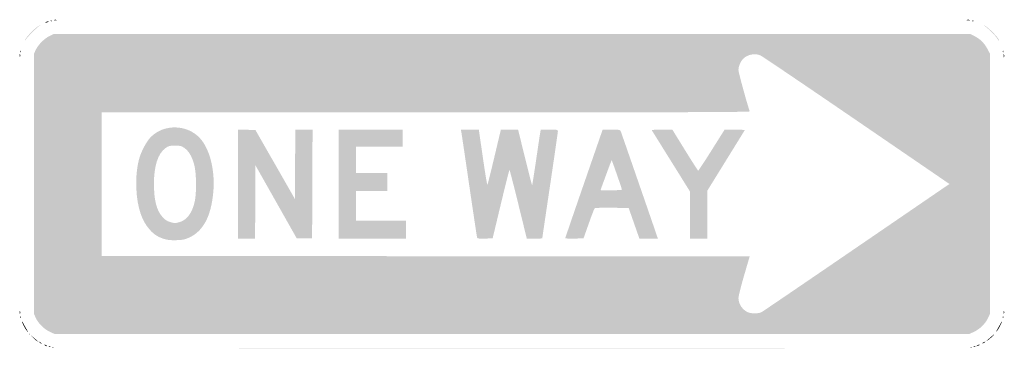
# Model space of a CAD drawing. Header units: inches. Extents: x -17.9 to 18, y -6 to 6.
import ezdxf

# ---------------------------------------------------------------- set-up
doc = ezdxf.new("R2010")
doc.units = ezdxf.units.IN
doc.header["$MEASUREMENT"] = 0

msp = doc.modelspace()

# ---------------------------------------------------------------- hatches: boundary and pattern name
h = msp.add_hatch(color=7)
edge = h.paths.add_edge_path()
edge.add_spline(control_points=[(-17.742, 5.282), (-17.69, 5.39), (-17.378, 5.706), (-17.262, 5.769), (-17.173, 5.817), (-17.17, 5.817), (-17.237, 5.771), (-17.334, 5.703), (-17.659, 5.378), (-17.725, 5.282)], knot_values=[0, 0, 0, 0, 1, 1, 1, 2, 2, 2, 3, 3, 3, 3], degree=3, periodic=0)
edge.add_line((-17.725, 5.282), (-17.777, 5.207))
edge.add_line((-17.777, 5.207), (-17.742, 5.282))
h = msp.add_hatch(color=7)
edge = h.paths.add_edge_path()
edge.add_spline(control_points=[(-16.998, 5.91), (-16.973, 5.926), (-16.932, 5.938), (-16.908, 5.938), (-16.878, 5.937), (-16.883, 5.927), (-16.923, 5.91), (-17.005, 5.875), (-17.052, 5.875), (-16.998, 5.91)], knot_values=[0, 0, 0, 0, 1, 1, 1, 2, 2, 2, 3, 3, 3, 3], degree=3, periodic=0)
h = msp.add_hatch(color=7)
edge = h.paths.add_edge_path()
edge.add_spline(control_points=[(-16.824, 5.961), (-16.802, 5.969), (-16.776, 5.968), (-16.766, 5.958), (-16.756, 5.948), (-16.774, 5.941), (-16.805, 5.943), (-16.84, 5.944), (-16.847, 5.951), (-16.824, 5.961)], knot_values=[0, 0, 0, 0, 1, 1, 1, 2, 2, 2, 3, 3, 3, 3], degree=3, periodic=0)
h = msp.add_hatch(color=7)
edge = h.paths.add_edge_path()
edge.add_spline(control_points=[(-16.69, 5.991), (-16.661, 5.998), (-16.621, 5.998), (-16.6, 5.99), (-16.58, 5.982), (-16.604, 5.975), (-16.653, 5.976), (-16.703, 5.977), (-16.719, 5.983), (-16.69, 5.991)], knot_values=[0, 0, 0, 0, 1, 1, 1, 2, 2, 2, 3, 3, 3, 3], degree=3, periodic=0)
h = msp.add_hatch(color=7)
edge = h.paths.add_edge_path()
edge.add_spline(control_points=[(16.586, 5.991), (16.615, 5.998), (16.662, 5.998), (16.691, 5.991), (16.72, 5.983), (16.696, 5.977), (16.638, 5.977), (16.581, 5.977), (16.557, 5.983), (16.586, 5.991)], knot_values=[0, 0, 0, 0, 1, 1, 1, 2, 2, 2, 3, 3, 3, 3], degree=3, periodic=0)
h = msp.add_hatch(color=7)
edge = h.paths.add_edge_path()
edge.add_spline(control_points=[(16.782, 5.961), (16.804, 5.969), (16.83, 5.968), (16.84, 5.958), (16.85, 5.948), (16.832, 5.941), (16.8, 5.943), (16.766, 5.944), (16.759, 5.951), (16.782, 5.961)], knot_values=[0, 0, 0, 0, 1, 1, 1, 2, 2, 2, 3, 3, 3, 3], degree=3, periodic=0)
h = msp.add_hatch(color=7)
edge = h.paths.add_edge_path()
edge.add_spline(control_points=[(17.689, 5.322), (17.627, 5.422), (17.377, 5.67), (17.237, 5.77), (17.166, 5.82), (17.167, 5.82), (17.262, 5.769), (17.37, 5.711), (17.685, 5.397), (17.742, 5.289), (17.797, 5.186), (17.758, 5.21), (17.689, 5.322)], knot_values=[0, 0, 0, 0, 1, 1, 1, 2, 2, 2, 3, 3, 3, 4, 4, 4, 4], degree=3, periodic=0)
h = msp.add_hatch(color=7)
edge = h.paths.add_edge_path()
edge.add_spline(control_points=[(-16.863, -5.376), (-17.07, -5.278), (-17.271, -5.075), (-17.367, -4.868)], knot_values=[0, 0, 0, 0, 1, 1, 1, 1], degree=3, periodic=0)
edge.add_line((-17.367, -4.868), (-17.431, -4.728))
edge.add_line((-17.431, -4.728), (-17.431, 0.015))
edge.add_line((-17.431, 0.015), (-17.431, 4.758))
edge.add_line((-17.431, 4.758), (-17.358, 4.908))
edge.add_spline(control_points=[(-17.358, 4.908), (-17.263, 5.099), (-17.054, 5.308), (-16.863, 5.402)], knot_values=[0, 0, 0, 0, 1, 1, 1, 1], degree=3, periodic=0)
edge.add_line((-16.863, 5.402), (-16.713, 5.476))
edge.add_line((-16.713, 5.476), (0, 5.476))
edge.add_line((0, 5.476), (16.713, 5.476))
edge.add_line((16.713, 5.476), (16.852, 5.407))
edge.add_spline(control_points=[(16.852, 5.407), (17.065, 5.302), (17.216, 5.155), (17.329, 4.947)], knot_values=[0, 0, 0, 0, 1, 1, 1, 1], degree=3, periodic=0)
edge.add_line((17.329, 4.947), (17.431, 4.758))
edge.add_line((17.431, 4.758), (17.431, 0.015))
edge.add_line((17.431, 0.015), (17.431, -4.728))
edge.add_line((17.431, -4.728), (17.367, -4.868))
edge.add_spline(control_points=[(17.367, -4.868), (17.271, -5.075), (17.07, -5.278), (16.863, -5.376)], knot_values=[0, 0, 0, 0, 1, 1, 1, 1], degree=3, periodic=0)
edge.add_line((16.863, -5.376), (16.683, -5.461))
edge.add_line((16.683, -5.461), (0, -5.461))
edge.add_line((0, -5.461), (-16.683, -5.461))
edge.add_line((-16.683, -5.461), (-16.863, -5.376))
edge = h.paths.add_edge_path(flags=0)
edge.add_spline(control_points=[(9.098, -4.668), (9.147, -4.643), (10.657, -3.615), (12.456, -2.384), (14.254, -1.154), (15.777, -0.112), (15.839, -0.07)], knot_values=[0, 0, 0, 0, 1, 1, 1, 2, 2, 2, 2], degree=3, periodic=0)
edge.add_line((15.839, -0.07), (15.953, 0.007))
edge.add_line((15.953, 0.007), (12.557, 2.331))
edge.add_spline(control_points=[(12.557, 2.331), (10.689, 3.609), (9.113, 4.675), (9.055, 4.699), (8.848, 4.786), (8.569, 4.725), (8.418, 4.56), (8.328, 4.462), (8.259, 4.288), (8.259, 4.159), (8.259, 4.077), (8.589, 2.874), (8.671, 2.656), (8.682, 2.626), (6.308, 2.618), (-3.139, 2.618)], knot_values=[0, 0, 0, 0, 1, 1, 1, 2, 2, 2, 3, 3, 3, 4, 4, 4, 5, 5, 5, 5], degree=3, periodic=0)
edge.add_line((-3.139, 2.618), (-14.963, 2.618))
edge.add_line((-14.963, 2.618), (-14.963, 0))
edge.add_line((-14.963, 0), (-14.963, -2.618))
edge.add_line((-14.963, -2.618), (-3.147, -2.626))
edge.add_line((-3.147, -2.626), (8.669, -2.633))
edge.add_line((8.669, -2.633), (8.464, -3.335))
edge.add_spline(control_points=[(8.464, -3.335), (8.352, -3.721), (8.259, -4.088), (8.259, -4.151), (8.259, -4.365), (8.403, -4.583), (8.603, -4.671), (8.726, -4.725), (8.991, -4.723), (9.098, -4.668)], knot_values=[0, 0, 0, 0, 1, 1, 1, 2, 2, 2, 3, 3, 3, 3], degree=3, periodic=0)
h = msp.add_hatch(color=7)
edge = h.paths.add_edge_path()
edge.add_spline(control_points=[(-17.949, 4.698), (-17.949, 4.748), (-17.942, 4.764), (-17.934, 4.735), (-17.927, 4.706), (-17.927, 4.666), (-17.935, 4.645), (-17.944, 4.625), (-17.95, 4.649), (-17.949, 4.698)], knot_values=[0, 0, 0, 0, 1, 1, 1, 2, 2, 2, 3, 3, 3, 3], degree=3, periodic=0)
h = msp.add_hatch(color=7)
edge = h.paths.add_edge_path()
edge.add_spline(control_points=[(-17.923, 4.85), (-17.921, 4.885), (-17.914, 4.892), (-17.905, 4.868), (-17.896, 4.847), (-17.897, 4.821), (-17.907, 4.811), (-17.917, 4.801), (-17.924, 4.819), (-17.923, 4.85)], knot_values=[0, 0, 0, 0, 1, 1, 1, 2, 2, 2, 3, 3, 3, 3], degree=3, periodic=0)
h = msp.add_hatch(color=7)
edge = h.paths.add_edge_path()
edge.add_spline(control_points=[(17.898, 4.85), (17.899, 4.885), (17.906, 4.892), (17.916, 4.868), (17.924, 4.847), (17.923, 4.821), (17.913, 4.811), (17.903, 4.801), (17.896, 4.819), (17.898, 4.85)], knot_values=[0, 0, 0, 0, 1, 1, 1, 2, 2, 2, 3, 3, 3, 3], degree=3, periodic=0)
h = msp.add_hatch(color=7)
edge = h.paths.add_edge_path()
edge.add_spline(control_points=[(17.932, 4.683), (17.932, 4.741), (17.938, 4.764), (17.946, 4.736), (17.953, 4.707), (17.953, 4.66), (17.946, 4.631), (17.938, 4.602), (17.932, 4.626), (17.932, 4.683)], knot_values=[0, 0, 0, 0, 1, 1, 1, 2, 2, 2, 3, 3, 3, 3], degree=3, periodic=0)
h = msp.add_hatch(color=7)
edge = h.paths.add_edge_path()
edge.add_spline(control_points=[(-12.693, -1.994), (-12.922, -1.919), (-13.049, -1.836), (-13.212, -1.655), (-13.501, -1.333), (-13.665, -0.834), (-13.695, -0.18), (-13.714, 0.221), (-13.683, 0.573), (-13.6, 0.901), (-13.532, 1.171), (-13.333, 1.551), (-13.174, 1.714), (-12.696, 2.204), (-11.843, 2.186), (-11.377, 1.677), (-11.01, 1.274), (-10.817, 0.485), (-10.892, -0.31), (-10.973, -1.17), (-11.256, -1.705), (-11.752, -1.938), (-11.928, -2.02), (-11.993, -2.034), (-12.239, -2.042), (-12.454, -2.048), (-12.565, -2.036), (-12.693, -1.994)], knot_values=[0, 0, 0, 0, 1, 1, 1, 2, 2, 2, 3, 3, 3, 4, 4, 4, 5, 5, 5, 6, 6, 6, 7, 7, 7, 8, 8, 8, 9, 9, 9, 9], degree=3, periodic=0)
edge = h.paths.add_edge_path(flags=0)
edge.add_spline(control_points=[(-12.135, -1.388), (-11.86, -1.319), (-11.655, -1.045), (-11.566, -0.628), (-11.498, -0.306), (-11.506, 0.395), (-11.581, 0.689), (-11.659, 0.991), (-11.78, 1.204), (-11.938, 1.317), (-12.051, 1.397), (-12.089, 1.406), (-12.284, 1.406), (-12.48, 1.406), (-12.517, 1.397), (-12.631, 1.317), (-12.907, 1.121), (-13.055, 0.668), (-13.054, 0.017), (-13.053, -0.589), (-12.962, -0.947), (-12.745, -1.194), (-12.659, -1.291), (-12.583, -1.344), (-12.484, -1.374), (-12.309, -1.428), (-12.295, -1.429), (-12.135, -1.388)], knot_values=[0, 0, 0, 0, 1, 1, 1, 2, 2, 2, 3, 3, 3, 4, 4, 4, 5, 5, 5, 6, 6, 6, 7, 7, 7, 8, 8, 8, 9, 9, 9, 9], degree=3, periodic=0)
for points in [[(-9.995, 0.001), (-9.995, 1.992), (-9.674, 1.984), (-9.354, 1.975), (-8.634, 0.718), (-7.915, -0.539), (-7.907, 0.726), (-7.9, 1.99), (-7.585, 1.99), (-7.271, 1.99), (-7.279, 0.007), (-7.287, -1.975), (-7.568, -1.975), (-7.848, -1.975), (-8.6, -0.645), (-9.352, 0.686), (-9.359, -0.652), (-9.367, -1.99), (-9.681, -1.99), (-9.995, -1.99), (-9.995, 0.001)], [(-6.314, 0), (-6.314, 1.99), (-5.147, 1.99), (-3.98, 1.99), (-3.98, 1.676), (-3.98, 1.362), (-4.833, 1.362), (-5.686, 1.362), (-5.686, 0.883), (-5.686, 0.404), (-5.117, 0.404), (-4.549, 0.404), (-4.549, 0.075), (-4.549, -0.254), (-5.117, -0.254), (-5.686, -0.254), (-5.686, -0.793), (-5.686, -1.332), (-4.773, -1.332), (-3.86, -1.332), (-3.86, -1.661), (-3.86, -1.99), (-5.087, -1.99), (-6.314, -1.99), (-6.314, 0)]]:
    msp.add_hatch(color=7).paths.add_polyline_path(points)
h = msp.add_hatch(color=7)
edge = h.paths.add_edge_path()
edge.add_spline(control_points=[(-1.27, -1.954), (-1.277, -1.933), (-1.406, -1.074), (-1.557, -0.045), (-1.707, 0.984), (-1.838, 1.862), (-1.847, 1.908)], knot_values=[0, 0, 0, 0, 1, 1, 1, 2, 2, 2, 2], degree=3, periodic=0)
edge.add_line((-1.847, 1.908), (-1.863, 1.99))
edge.add_line((-1.863, 1.99), (-1.535, 1.99))
edge.add_line((-1.535, 1.99), (-1.208, 1.99))
edge.add_line((-1.208, 1.99), (-1.061, 0.973))
edge.add_spline(control_points=[(-1.061, 0.973), (-0.98, 0.414), (-0.906, -0.034), (-0.895, -0.022), (-0.885, -0.01), (-0.77, 0.448), (-0.64, 0.995)], knot_values=[0, 0, 0, 0, 1, 1, 1, 2, 2, 2, 2], degree=3, periodic=0)
edge.add_line((-0.64, 0.995), (-0.404, 1.99))
edge.add_line((-0.404, 1.99), (-0.09, 1.99))
edge.add_line((-0.09, 1.99), (0.224, 1.99))
edge.add_line((0.224, 1.99), (0.474, 0.97))
edge.add_spline(control_points=[(0.474, 0.97), (0.612, 0.41), (0.73, -0.044), (0.736, -0.037), (0.743, -0.03), (0.809, 0.392), (0.884, 0.9), (0.958, 1.409), (1.026, 1.862), (1.035, 1.908)], knot_values=[0, 0, 0, 0, 1, 1, 1, 2, 2, 2, 3, 3, 3, 3], degree=3, periodic=0)
edge.add_line((1.035, 1.908), (1.052, 1.99))
edge.add_line((1.052, 1.99), (1.364, 1.99))
edge.add_spline(control_points=[(1.364, 1.99), (1.645, 1.99), (1.676, 1.985), (1.676, 1.936), (1.676, 1.906), (1.548, 1.021), (1.392, -0.032), (1.235, -1.084), (1.107, -1.955), (1.107, -1.968), (1.107, -1.98), (0.98, -1.99), (0.825, -1.99)], knot_values=[0, 0, 0, 0, 1, 1, 1, 2, 2, 2, 3, 3, 3, 4, 4, 4, 4], degree=3, periodic=0)
edge.add_line((0.825, -1.99), (0.543, -1.99))
edge.add_line((0.543, -1.99), (0.234, -0.733))
edge.add_spline(control_points=[(0.234, -0.733), (0.064, -0.042), (-0.082, 0.523), (-0.09, 0.523), (-0.098, 0.523), (-0.24, -0.039), (-0.405, -0.726)], knot_values=[0, 0, 0, 0, 1, 1, 1, 2, 2, 2, 2], degree=3, periodic=0)
edge.add_line((-0.405, -0.726), (-0.704, -1.975))
edge.add_line((-0.704, -1.975), (-0.981, -1.984))
edge.add_spline(control_points=[(-0.981, -1.984), (-1.187, -1.99), (-1.261, -1.982), (-1.27, -1.954)], knot_values=[0, 0, 0, 0, 1, 1, 1, 1], degree=3, periodic=0)
h = msp.add_hatch(color=7)
edge = h.paths.add_edge_path()
edge.add_spline(control_points=[(1.945, -1.969), (1.945, -1.956), (2.251, -1.06), (2.626, 0.022)], knot_values=[0, 0, 0, 0, 1, 1, 1, 1], degree=3, periodic=0)
edge.add_line((2.626, 0.022), (3.307, 1.99))
edge.add_line((3.307, 1.99), (3.625, 1.99))
edge.add_spline(control_points=[(3.625, 1.99), (3.901, 1.99), (3.947, 1.983), (3.964, 1.938), (3.99, 1.872), (5.052, -1.194), (5.208, -1.653)], knot_values=[0, 0, 0, 0, 1, 1, 1, 2, 2, 2, 2], degree=3, periodic=0)
edge.add_line((5.208, -1.653), (5.323, -1.99))
edge.add_line((5.323, -1.99), (4.986, -1.99))
edge.add_line((4.986, -1.99), (4.649, -1.99))
edge.add_line((4.649, -1.99), (4.453, -1.429))
edge.add_line((4.453, -1.429), (4.256, -0.868))
edge.add_line((4.256, -0.868), (3.649, -0.86))
edge.add_spline(control_points=[(3.649, -0.86), (3.315, -0.855), (3.03, -0.863), (3.016, -0.878), (3.001, -0.892), (2.904, -1.145), (2.8, -1.439)], knot_values=[0, 0, 0, 0, 1, 1, 1, 2, 2, 2, 2], degree=3, periodic=0)
edge.add_line((2.8, -1.439), (2.61, -1.975))
edge.add_line((2.61, -1.975), (2.278, -1.984))
edge.add_spline(control_points=[(2.278, -1.984), (2.095, -1.988), (1.945, -1.982), (1.945, -1.969)], knot_values=[0, 0, 0, 0, 1, 1, 1, 1], degree=3, periodic=0)
edge = h.paths.add_edge_path(flags=0)
edge.add_spline(control_points=[(4.01, -0.202), (4.011, -0.168), (3.644, 0.886), (3.635, 0.876), (3.626, 0.867), (3.232, -0.2), (3.232, -0.215), (3.232, -0.236), (4.01, -0.223), (4.01, -0.202)], knot_values=[0, 0, 0, 0, 1, 1, 1, 2, 2, 2, 3, 3, 3, 3], degree=3, periodic=0)
h = msp.add_hatch(color=7)
edge = h.paths.add_edge_path()
edge.add_line((6.494, -1.13), (6.493, -0.269))
edge.add_line((6.493, -0.269), (5.803, 0.838))
edge.add_spline(control_points=[(5.803, 0.838), (5.423, 1.447), (5.106, 1.955), (5.098, 1.968), (5.09, 1.98), (5.256, 1.99), (5.467, 1.989)], knot_values=[0, 0, 0, 0, 1, 1, 1, 2, 2, 2, 2], degree=3, periodic=0)
edge.add_line((5.467, 1.989), (5.85, 1.988))
edge.add_line((5.85, 1.988), (6.311, 1.241))
edge.add_spline(control_points=[(6.311, 1.241), (6.565, 0.83), (6.781, 0.494), (6.792, 0.494), (6.803, 0.494), (7.025, 0.83), (7.284, 1.242)], knot_values=[0, 0, 0, 0, 1, 1, 1, 2, 2, 2, 2], degree=3, periodic=0)
edge.add_line((7.284, 1.242), (7.755, 1.99))
edge.add_line((7.755, 1.99), (8.129, 1.99))
edge.add_spline(control_points=[(8.129, 1.99), (8.334, 1.99), (8.496, 1.98), (8.488, 1.968), (8.481, 1.955), (8.17, 1.454), (7.799, 0.853)], knot_values=[0, 0, 0, 0, 1, 1, 1, 2, 2, 2, 2], degree=3, periodic=0)
edge.add_line((7.799, 0.853), (7.123, -0.239))
edge.add_line((7.123, -0.239), (7.122, -1.115))
edge.add_line((7.122, -1.115), (7.122, -1.99))
edge.add_line((7.122, -1.99), (6.808, -1.99))
edge.add_line((6.808, -1.99), (6.494, -1.99))
edge.add_line((6.494, -1.99), (6.494, -1.13))
h = msp.add_hatch(color=7)
edge = h.paths.add_edge_path()
edge.add_spline(control_points=[(-17.949, -4.668), (-17.949, -4.619), (-17.942, -4.602), (-17.934, -4.631), (-17.927, -4.661), (-17.927, -4.701), (-17.935, -4.721), (-17.944, -4.742), (-17.95, -4.718), (-17.949, -4.668)], knot_values=[0, 0, 0, 0, 1, 1, 1, 2, 2, 2, 3, 3, 3, 3], degree=3, periodic=0)
h = msp.add_hatch(color=7)
edge = h.paths.add_edge_path()
edge.add_spline(control_points=[(17.931, -4.668), (17.932, -4.619), (17.938, -4.602), (17.946, -4.631), (17.954, -4.661), (17.953, -4.701), (17.945, -4.721), (17.937, -4.742), (17.93, -4.718), (17.931, -4.668)], knot_values=[0, 0, 0, 0, 1, 1, 1, 2, 2, 2, 3, 3, 3, 3], degree=3, periodic=0)
h = msp.add_hatch(color=7)
edge = h.paths.add_edge_path()
edge.add_spline(control_points=[(-17.923, -4.845), (-17.921, -4.811), (-17.914, -4.803), (-17.905, -4.827), (-17.896, -4.849), (-17.897, -4.875), (-17.907, -4.885), (-17.917, -4.895), (-17.924, -4.877), (-17.923, -4.845)], knot_values=[0, 0, 0, 0, 1, 1, 1, 2, 2, 2, 3, 3, 3, 3], degree=3, periodic=0)
h = msp.add_hatch(color=7)
edge = h.paths.add_edge_path()
edge.add_spline(control_points=[(-17.71, -5.319), (-17.798, -5.194), (-17.872, -5.039), (-17.853, -5.02), (-17.843, -5.01), (-17.835, -5.016), (-17.835, -5.032), (-17.835, -5.048), (-17.789, -5.138), (-17.733, -5.231), (-17.625, -5.411), (-17.612, -5.458), (-17.71, -5.319)], knot_values=[0, 0, 0, 0, 1, 1, 1, 2, 2, 2, 3, 3, 3, 4, 4, 4, 4], degree=3, periodic=0)
h = msp.add_hatch(color=7)
edge = h.paths.add_edge_path()
edge.add_spline(control_points=[(17.731, -5.235), (17.788, -5.139), (17.835, -5.048), (17.835, -5.032), (17.835, -5.016), (17.843, -5.011), (17.853, -5.02), (17.875, -5.042), (17.723, -5.328), (17.666, -5.376), (17.644, -5.394), (17.673, -5.331), (17.731, -5.235)], knot_values=[0, 0, 0, 0, 1, 1, 1, 2, 2, 2, 3, 3, 3, 4, 4, 4, 4], degree=3, periodic=0)
h = msp.add_hatch(color=7)
edge = h.paths.add_edge_path()
edge.add_spline(control_points=[(17.898, -4.845), (17.899, -4.811), (17.906, -4.803), (17.916, -4.827), (17.924, -4.849), (17.923, -4.875), (17.913, -4.885), (17.903, -4.895), (17.896, -4.877), (17.898, -4.845)], knot_values=[0, 0, 0, 0, 1, 1, 1, 2, 2, 2, 3, 3, 3, 3], degree=3, periodic=0)
h = msp.add_hatch(color=7)
edge = h.paths.add_edge_path()
edge.add_line((-17.47, -5.589), (-17.617, -5.446))
edge.add_line((-17.617, -5.446), (-17.479, -5.563))
edge.add_spline(control_points=[(-17.479, -5.563), (-17.286, -5.727), (-17.283, -5.731), (-17.304, -5.731), (-17.314, -5.731), (-17.389, -5.667), (-17.47, -5.589)], knot_values=[0, 0, 0, 0, 1, 1, 1, 2, 2, 2, 2], degree=3, periodic=0)
h = msp.add_hatch(color=7)
edge = h.paths.add_edge_path()
edge.add_spline(control_points=[(-17.224, -5.774), (-17.279, -5.729), (-17.279, -5.729), (-17.214, -5.76), (-17.177, -5.778), (-17.147, -5.799), (-17.147, -5.807), (-17.147, -5.829), (-17.163, -5.823), (-17.224, -5.774)], knot_values=[0, 0, 0, 0, 1, 1, 1, 2, 2, 2, 3, 3, 3, 3], degree=3, periodic=0)
h = msp.add_hatch(color=7)
edge = h.paths.add_edge_path()
edge.add_spline(control_points=[(17.147, -5.808), (17.147, -5.799), (17.174, -5.778), (17.207, -5.761), (17.24, -5.743), (17.267, -5.735), (17.267, -5.744), (17.267, -5.752), (17.24, -5.773), (17.207, -5.791), (17.174, -5.808), (17.147, -5.816), (17.147, -5.808)], knot_values=[0, 0, 0, 0, 1, 1, 1, 2, 2, 2, 3, 3, 3, 4, 4, 4, 4], degree=3, periodic=0)
h = msp.add_hatch(color=7)
edge = h.paths.add_edge_path()
edge.add_spline(control_points=[(17.312, -5.71), (17.328, -5.694), (17.409, -5.621), (17.491, -5.549), (17.602, -5.452), (17.617, -5.444), (17.551, -5.517), (17.502, -5.572), (17.421, -5.644), (17.372, -5.678), (17.322, -5.712), (17.295, -5.727), (17.312, -5.71)], knot_values=[0, 0, 0, 0, 1, 1, 1, 2, 2, 2, 3, 3, 3, 4, 4, 4, 4], degree=3, periodic=0)
h = msp.add_hatch(color=7)
edge = h.paths.add_edge_path()
edge.add_spline(control_points=[(-17.027, -5.88), (-17.052, -5.864), (-17.059, -5.851), (-17.042, -5.851), (-17.026, -5.851), (-16.992, -5.864), (-16.968, -5.88), (-16.943, -5.896), (-16.936, -5.909), (-16.953, -5.909), (-16.969, -5.909), (-17.003, -5.896), (-17.027, -5.88)], knot_values=[0, 0, 0, 0, 1, 1, 1, 2, 2, 2, 3, 3, 3, 4, 4, 4, 4], degree=3, periodic=0)
h = msp.add_hatch(color=7)
edge = h.paths.add_edge_path()
edge.add_spline(control_points=[(-16.883, -5.92), (-16.862, -5.911), (-16.836, -5.912), (-16.826, -5.922), (-16.816, -5.932), (-16.834, -5.939), (-16.865, -5.938), (-16.9, -5.936), (-16.907, -5.929), (-16.883, -5.92)], knot_values=[0, 0, 0, 0, 1, 1, 1, 2, 2, 2, 3, 3, 3, 3], degree=3, periodic=0)
h = msp.add_hatch(color=7)
edge = h.paths.add_edge_path()
edge.add_spline(control_points=[(-16.764, -5.95), (-16.742, -5.941), (-16.716, -5.942), (-16.706, -5.952), (-16.696, -5.962), (-16.714, -5.969), (-16.746, -5.968), (-16.78, -5.966), (-16.788, -5.959), (-16.764, -5.95)], knot_values=[0, 0, 0, 0, 1, 1, 1, 2, 2, 2, 3, 3, 3, 3], degree=3, periodic=0)
h = msp.add_hatch(color=7)
edge = h.paths.add_edge_path()
edge.add_spline(control_points=[(-8.324, -5.978), (-3.743, -5.973), (3.744, -5.973), (8.314, -5.978), (12.884, -5.982), (9.136, -5.985), (-0.015, -5.985), (-9.166, -5.985), (-12.905, -5.982), (-8.324, -5.978)], knot_values=[0, 0, 0, 0, 1, 1, 1, 2, 2, 2, 3, 3, 3, 3], degree=3, periodic=0)
h = msp.add_hatch(color=7)
edge = h.paths.add_edge_path()
edge.add_spline(control_points=[(16.723, -5.95), (16.744, -5.941), (16.77, -5.942), (16.78, -5.952), (16.79, -5.962), (16.772, -5.969), (16.741, -5.968), (16.706, -5.966), (16.699, -5.959), (16.723, -5.95)], knot_values=[0, 0, 0, 0, 1, 1, 1, 2, 2, 2, 3, 3, 3, 3], degree=3, periodic=0)
h = msp.add_hatch(color=7)
edge = h.paths.add_edge_path()
edge.add_spline(control_points=[(16.842, -5.92), (16.864, -5.911), (16.89, -5.912), (16.9, -5.922), (16.91, -5.932), (16.892, -5.939), (16.86, -5.938), (16.825, -5.936), (16.818, -5.929), (16.842, -5.92)], knot_values=[0, 0, 0, 0, 1, 1, 1, 2, 2, 2, 3, 3, 3, 3], degree=3, periodic=0)
h = msp.add_hatch(color=7)
edge = h.paths.add_edge_path()
edge.add_spline(control_points=[(16.968, -5.88), (16.992, -5.864), (17.026, -5.851), (17.042, -5.851), (17.059, -5.851), (17.052, -5.864), (17.027, -5.88), (17.003, -5.896), (16.969, -5.909), (16.953, -5.909), (16.936, -5.909), (16.943, -5.896), (16.968, -5.88)], knot_values=[0, 0, 0, 0, 1, 1, 1, 2, 2, 2, 3, 3, 3, 4, 4, 4, 4], degree=3, periodic=0)

doc.saveas('drawing.dxf')
